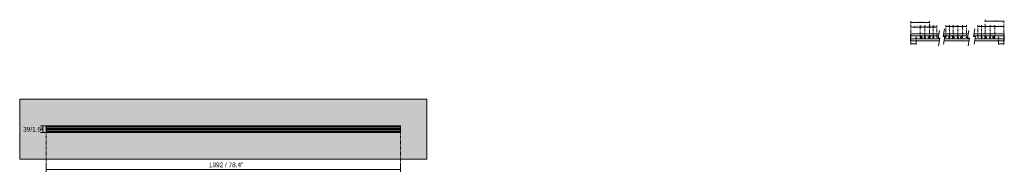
# Model space of a CAD drawing. Header units: millimetres. Extents: x -7729 to 3320, y 76 to 4951.
# Tile 4 of 5: x -2241 to 3320, y 76 to 960. Entities that reach past the tile are written whole.
import ezdxf

# ---------------------------------------------------------------- set-up
doc = ezdxf.new("R2010")
doc.units = ezdxf.units.MM
doc.linetypes.add('Dash', pattern=[6, 3, -3])
doc.layers.add('A-ANNO-DIMS', color=7, linetype='Dash', lineweight=9, true_color=0xd2d2d2)
for name, color, linetype, lineweight in [('A-ANNO-DIMS-12', 7, 'Continuous', 9), ('A-ANNO-DIMS-3', 7, 'Continuous', 9), ('A-DETL-GENF', 7, 'Continuous', 9), ('A-WALL', 7, 'Continuous', 9), ('E-LITE-EQPM', 7, 'Continuous', 20)]:
    doc.layers.add(name, color=color, linetype=linetype, lineweight=lineweight)
doc.styles.add('Arial Narrow', font='ARIALN.TTF', dxfattribs={"height": 26.4})
doc.styles.add('Arial Narrow_2', font='ARIALN.TTF', dxfattribs={"height": 4.5})
doc.dimstyles.new('FARO_-_1_5mm_Arial_Narrow_mm_Inch_Left', dxfattribs={"dimscale": 304.8, "dimtxt": 4.605439, "dimasz": 0, "dimexe": 0.029528, "dimexo": 0.0625, "dimgap": 0.004921, "dimtad": 3, "dimtih": 1, "dimtoh": 1, "dimdec": 0, "dimzin": 0, "dimdsep": 46, "dimtxsty": 'Arial Narrow_2', "dimblk1": 'NONE', "dimblk2": 'NONE', "dimsah": 1, "dimcen": 0.09, "dimadec": 0, "dimazin": 0, "dimtfac": 1, "dimtdec": 4, "dimtix": 1, "dimtmove": 0, "dimatfit": 3, "dimfxl": 0.009843, "dimfxlon": 1, "dimtvp": 1, "dimtolj": 1, "dimtzin": 0, "dimarcsym": 2})
doc.dimstyles.new('FARO_-_2_2mm_Arial_Narrow_mm_Inch_Left_H', dxfattribs={"dimscale": 304.8, "dimtxt": 27.018578, "dimasz": 0, "dimexe": 0.11811, "dimexo": 0.0625, "dimgap": 0.019685, "dimtad": 3, "dimtih": 1, "dimtoh": 1, "dimdec": 0, "dimzin": 0, "dimdsep": 46, "dimtxsty": 'Arial Narrow', "dimblk1": 'NONE', "dimblk2": 'NONE', "dimsah": 1, "dimcen": 0.09, "dimadec": 0, "dimazin": 0, "dimtfac": 1, "dimtdec": 4, "dimtix": 1, "dimtmove": 1, "dimatfit": 3, "dimfxl": 0.03937, "dimfxlon": 1, "dimtvp": 1, "dimtolj": 1, "dimtzin": 0, "dimarcsym": 2})
doc.dimstyles.new('FARO_-_2_2mm_Arial_Narrow_mm_Inch_Right', dxfattribs={"dimscale": 304.8, "dimtxt": 27.018578, "dimasz": 0, "dimexe": 0.11811, "dimexo": 0.0625, "dimgap": 0.019685, "dimtad": 1, "dimdec": 0, "dimzin": 0, "dimdsep": 46, "dimtxsty": 'Arial Narrow', "dimblk1": 'NONE', "dimblk2": 'NONE', "dimsah": 1, "dimcen": 0.09, "dimadec": 0, "dimazin": 0, "dimtfac": 1, "dimtdec": 4, "dimtix": 1, "dimtmove": 0, "dimatfit": 3, "dimfxl": 0.03937, "dimfxlon": 1, "dimtvp": 1, "dimtolj": 1, "dimtzin": 0, "dimarcsym": 2})

# ---------------------------------------------------------------- blocks, each defined once
blk = doc.blocks.new('5020110202 - 5020110202 NESO Track pendant_surface 2 meter-553287-Alzado_PDF Copy 1')
at = {"layer": 'E-LITE-EQPM'}
for p, q in [((-7579.5, 360.9), (-7579.5, 361.7)), ((-7579.5, 361.7), (-5579.5, 361.7)), ((-7579.5, 359.6), (-7579.5, 360.9)), ((-5579.5, 360.9), (-7579.5, 360.9)), ((-7579.5, 355.1), (-7579.5, 359.6)), ((-5579.5, 359.6), (-7579.5, 359.6)), ((-7579.5, 354.7), (-7579.5, 355.1)), ((-5579.5, 355.1), (-7579.5, 355.1)), ((-7579.5, 348), (-7579.5, 354.7)), ((-5579.5, 354.7), (-7579.5, 354.7)), ((-7579.5, 346), (-7579.5, 348)), ((-5579.5, 348), (-7579.5, 348)), ((-7579.5, 345.5), (-7579.5, 346)), ((-7579.5, 346), (-5579.5, 346)), ((-7579.5, 343.5), (-7579.5, 345.5)), ((-5579.5, 345.5), (-7579.5, 345.5)), ((-7579.5, 343), (-7579.5, 343.5)), ((-7579.5, 343.5), (-5579.5, 343.5)), ((-7579.5, 341), (-7579.5, 343)), ((-5579.5, 343), (-7579.5, 343)), ((-7579.5, 340.5), (-7579.5, 341)), ((-7579.5, 341), (-5579.5, 341)), ((-7579.5, 338.5), (-7579.5, 340.5)), ((-5579.5, 340.5), (-7579.5, 340.5)), ((-7579.5, 338), (-7579.5, 338.5)), ((-7579.5, 338.5), (-5579.5, 338.5)), ((-7579.5, 336), (-7579.5, 338)), ((-5579.5, 338), (-7579.5, 338)), ((-7579.5, 329.3), (-7579.5, 336)), ((-7579.5, 336), (-5579.5, 336)), ((-5579.5, 361.7), (-5579.5, 360.9)), ((-5579.5, 360.9), (-5579.5, 359.6)), ((-5579.5, 359.6), (-5579.5, 355.1)), ((-5579.5, 355.1), (-5579.5, 354.7)), ((-5579.5, 354.7), (-5579.5, 348)), ((-5579.5, 348), (-5579.5, 346)), ((-5579.5, 346), (-5579.5, 345.5)), ((-5579.5, 345.5), (-5579.5, 343.5)), ((-5579.5, 343.5), (-5579.5, 343)), ((-5579.5, 343), (-5579.5, 341)), ((-5579.5, 341), (-5579.5, 340.5)), ((-5579.5, 340.5), (-5579.5, 338.5)), ((-5579.5, 338.5), (-5579.5, 338)), ((-5579.5, 338), (-5579.5, 336)), ((-5579.5, 336), (-5579.5, 329.3)), ((-7579.5, 328.9), (-7579.5, 329.3)), ((-5579.5, 329.3), (-7579.5, 329.3)), ((-7579.5, 324.4), (-7579.5, 328.9)), ((-5579.5, 328.9), (-7579.5, 328.9)), ((-7579.5, 323.1), (-7579.5, 324.4)), ((-5579.5, 324.4), (-7579.5, 324.4)), ((-7579.5, 322.3), (-7579.5, 323.1)), ((-5579.5, 323.1), (-7579.5, 323.1)), ((-5579.5, 322.3), (-7579.5, 322.3)), ((-5579.5, 329.3), (-5579.5, 328.9)), ((-5579.5, 328.9), (-5579.5, 324.4)), ((-5579.5, 324.4), (-5579.5, 323.1)), ((-5579.5, 323.1), (-5579.5, 322.3))]:
    blk.add_line(p, q, dxfattribs=at)
blk = doc.blocks.new('NESO_surface_pendant_TRACK - NESO SURFACE PENDANT-588207-Alzado_PDF holes S')
at = {"layer": 'E-LITE-EQPM'}
for p, q in [((5599.5, 840.3), (5599.5, 879.7)), ((5601.5, 879.7), (5599.5, 879.7)), ((5601.5, 840.3), (5599.5, 840.3)), ((5601.5, 869.1), (5601.5, 879.7)), ((5601.5, 879.7), (5759.1, 879.7)), ((5601.5, 879.7), (5601.5, 840.3)), ((5601.5, 869.1), (5757.3, 869.1)), ((5601.5, 840.3), (5601.5, 850.9)), ((5601.5, 850.9), (5764.5, 850.9)), ((5762.7, 840.3), (5601.5, 840.3))]:
    blk.add_line(p, q, dxfattribs=at)
blk = doc.blocks.new('NESO_surface_pendant_TRACK - NESO SURFACE PENDANT-588207-Alzado_PDF holes S Copy 1 Copy 1')
at = {"layer": 'E-LITE-EQPM'}
for p, q in [((6544.2, 869.1), (6684.3, 869.1)), ((6546.1, 879.7), (6686.2, 879.7)), ((6689.7, 840.3), (6549.6, 840.3)), ((6551.5, 850.9), (6691.6, 850.9))]:
    blk.add_line(p, q, dxfattribs=at)
blk = doc.blocks.new('NESO_surface_pendant_TRACK - NESO SURFACE PENDANT-588207-Alzado_PDF holes S Copy 1')
at = {"layer": 'E-LITE-EQPM'}
for p, q in [((7426.5, 869.1), (7597.5, 869.1)), ((7428.3, 879.7), (7597.5, 879.7)), ((7597.5, 840.3), (7431.9, 840.3)), ((7433.7, 850.9), (7597.5, 850.9)), ((7597.5, 879.7), (7597.5, 869.1)), ((7597.5, 840.3), (7597.5, 879.7)), ((7597.5, 879.7), (7599.5, 879.7)), ((7597.5, 850.9), (7597.5, 840.3)), ((7597.5, 840.3), (7599.5, 840.3)), ((7599.5, 879.7), (7599.5, 840.3))]:
    blk.add_line(p, q, dxfattribs=at)
blk = doc.blocks.new('DIMBLOCK10-Alzado_PDF Copy 1')
at = {"layer": 'A-ANNO-DIMS-12', "color": 251, "true_color": 0x5b5b5b}
for p, q in [((-2126.4, 342), (-2110.6, 342)), ((-2110.6, 361.7), (-2122.6, 361.7)), ((-2110.6, 361.7), (-2110.6, 322.3)), ((-2110.6, 361.7), (-2074.6, 361.7)), ((-2110.6, 342), (-2110.6, 342)), ((-2110.6, 322.3), (-2122.6, 322.3)), ((-2110.6, 322.3), (-2074.6, 322.3))]:
    blk.add_line(p, q, dxfattribs=at)
at = {"layer": 'A-ANNO-DIMS-12', "color": 0, "insert": (-2221.2, 354.7), "char_height": 26.4, "width": 113.735, "attachment_point": 1, "line_spacing_factor": 0.974696, "style": 'Arial Narrow'}
blk.add_mtext('39/1.6"', dxfattribs=at)
blk = doc.blocks.new('_None')
blk = doc.blocks.new('DIMBLOCK11-Alzado_PDF Copy 1')
at = {"layer": 'A-ANNO-DIMS-12', "color": 251, "true_color": 0x5b5b5b}
for p, q in [((-2091, 113.6), (-2091, 149.7)), ((-2091, 113.7), (-91, 113.7)), ((-2091, 113.7), (-2091, 101.7)), ((-91, 113.6), (-91, 149.7)), ((-91, 113.7), (-91, 101.7))]:
    blk.add_line(p, q, dxfattribs=at)
at = {"layer": 'A-ANNO-DIMS-12', "color": 0, "insert": (-1172, 153.8), "char_height": 26.4, "width": 194.534, "attachment_point": 1, "line_spacing_factor": 0.974696, "style": 'Arial Narrow'}
blk.add_mtext('1992 / 78.4"', dxfattribs=at)
blk = doc.blocks.new('DIMBLOCK13-Alzado_PDF holes S')
at = {"layer": 'A-ANNO-DIMS-3', "color": 251, "true_color": 0x5b5b5b}
for p, q in [((2792.4, 917.7), (2792.4, 927.1)), ((2792.4, 918.1), (2844.4, 918.1)), ((2792.4, 918.1), (2792.4, 915.1)), ((2844.4, 917.7), (2844.4, 927.1)), ((2844.4, 918.1), (2844.4, 915.1))]:
    blk.add_line(p, q, dxfattribs=at)
at = {"layer": 'A-ANNO-DIMS-3', "color": 0, "insert": (2808.8, 925.4), "char_height": 4.5, "width": 22.896, "attachment_point": 1, "line_spacing_factor": 0.974696, "style": 'Arial Narrow_2'}
blk.add_mtext('52 / 2.0"', dxfattribs=at)
blk = doc.blocks.new('DIMBLOCK14-Alzado_PDF holes S')
at = {"layer": 'A-ANNO-DIMS-3', "color": 251, "true_color": 0x5b5b5b}
for p, q in [((2844.4, 917.7), (2844.4, 927.1)), ((2844.4, 918.1), (2870.9, 918.1)), ((2844.4, 918.1), (2844.4, 915.1)), ((2870.9, 917.7), (2870.9, 927.1)), ((2870.9, 918.1), (2870.9, 915.1))]:
    blk.add_line(p, q, dxfattribs=at)
at = {"layer": 'A-ANNO-DIMS-3', "color": 0, "insert": (2848.1, 925.4), "char_height": 4.5, "width": 22.896, "attachment_point": 1, "line_spacing_factor": 0.974696, "style": 'Arial Narrow_2'}
blk.add_mtext('27 / 1.0"', dxfattribs=at)
blk = doc.blocks.new('DIMBLOCK15-Alzado_PDF holes S')
at = {"layer": 'A-ANNO-DIMS-3', "color": 251, "true_color": 0x5b5b5b}
for p, q in [((2870.9, 917.7), (2870.9, 927.1)), ((2870.9, 918.1), (2898.2, 918.1)), ((2870.9, 918.1), (2870.9, 915.1)), ((2898.2, 917.7), (2898.2, 927.1)), ((2898.2, 918.1), (2898.2, 915.1))]:
    blk.add_line(p, q, dxfattribs=at)
at = {"layer": 'A-ANNO-DIMS-3', "color": 0, "insert": (2875, 925.4), "char_height": 4.5, "width": 22.896, "attachment_point": 1, "line_spacing_factor": 0.974696, "style": 'Arial Narrow_2'}
blk.add_mtext('27 / 1.1"', dxfattribs=at)
blk = doc.blocks.new('DIMBLOCK16-Alzado_PDF holes S')
at = {"layer": 'A-ANNO-DIMS-3', "color": 251, "true_color": 0x5b5b5b}
for p, q in [((2898.2, 917.7), (2898.2, 927.1)), ((2898.2, 918.1), (2918.9, 918.1)), ((2898.2, 918.1), (2898.2, 915.1)), ((2918.9, 915.1), (2918.9, 927.1)), ((2918.9, 918.1), (2918.9, 915.1))]:
    blk.add_line(p, q, dxfattribs=at)
at = {"layer": 'A-ANNO-DIMS-3', "color": 0, "insert": (2899, 925.4), "char_height": 4.5, "width": 22.896, "attachment_point": 1, "line_spacing_factor": 0.974696, "style": 'Arial Narrow_2'}
blk.add_mtext('21 / 0.8"', dxfattribs=at)
blk = doc.blocks.new('DIMBLOCK17-Alzado_PDF holes S')
at = {"layer": 'A-ANNO-DIMS-3', "color": 251, "true_color": 0x5b5b5b}
for p, q in [((2918.9, 915.1), (2918.9, 927.1)), ((2918.9, 918.1), (2939.1, 918.1)), ((2918.9, 918.1), (2918.9, 915.1)), ((2939.1, 917.7), (2939.1, 927.1)), ((2939.1, 918.1), (2939.1, 915.1))]:
    blk.add_line(p, q, dxfattribs=at)
at = {"layer": 'A-ANNO-DIMS-3', "color": 0, "insert": (2919.5, 925.4), "char_height": 4.5, "width": 22.896, "attachment_point": 1, "line_spacing_factor": 0.974696, "style": 'Arial Narrow_2'}
blk.add_mtext('20 / 0.8"', dxfattribs=at)
blk = doc.blocks.new('DIMBLOCK18-Alzado_PDF holes S')
at = {"layer": 'A-ANNO-DIMS-3', "color": 251, "true_color": 0x5b5b5b}
for p, q in [((2792.4, 942.7), (2792.4, 952.1)), ((2898.2, 942.7), (2898.2, 952.1)), ((2792.4, 943.1), (2898.2, 943.1)), ((2792.4, 943.1), (2792.4, 940.1)), ((2898.2, 943.1), (2898.2, 940.1))]:
    blk.add_line(p, q, dxfattribs=at)
at = {"layer": 'A-ANNO-DIMS-3', "color": 0, "insert": (2834.3, 950.4), "char_height": 4.5, "width": 26.317, "attachment_point": 1, "line_spacing_factor": 0.974696, "style": 'Arial Narrow_2'}
blk.add_mtext('106 / 4.2"', dxfattribs=at)
blk = doc.blocks.new('DIMBLOCK19-Alzado_PDF holes S')
at = {"layer": 'A-ANNO-DIMS-3', "color": 251, "true_color": 0x5b5b5b}
for p, q in [((2792.4, 822.8), (2792.4, 832.2)), ((2792.4, 823.2), (2822.4, 823.2)), ((2792.4, 823.2), (2792.4, 820.2)), ((2822.4, 822.8), (2822.4, 832.2)), ((2822.4, 823.2), (2822.4, 820.2))]:
    blk.add_line(p, q, dxfattribs=at)
at = {"layer": 'A-ANNO-DIMS-3', "color": 0, "insert": (2797.8, 830.5), "char_height": 4.5, "width": 22.896, "attachment_point": 1, "line_spacing_factor": 0.974696, "style": 'Arial Narrow_2'}
blk.add_mtext('30 / 1.2"', dxfattribs=at)
blk = doc.blocks.new('DIMBLOCK20-Alzado_PDF holes S Copy 1 Copy 1')
at = {"layer": 'A-ANNO-DIMS-3', "color": 251, "true_color": 0x5b5b5b}
for p, q in [((2989.3, 917.6), (2989.3, 929.6)), ((2989.3, 920.6), (3009.5, 920.6)), ((2989.3, 920.6), (2989.3, 917.6)), ((3009.5, 917.6), (3009.5, 929.6)), ((3009.5, 920.6), (3009.5, 917.6))]:
    blk.add_line(p, q, dxfattribs=at)
at = {"layer": 'A-ANNO-DIMS-3', "color": 0, "insert": (2989.8, 927.9), "char_height": 4.5, "width": 22.896, "attachment_point": 1, "line_spacing_factor": 0.974696, "style": 'Arial Narrow_2'}
blk.add_mtext('20 / 0.8"', dxfattribs=at)
blk = doc.blocks.new('DIMBLOCK21-Alzado_PDF holes S Copy 1 Copy 1')
at = {"layer": 'A-ANNO-DIMS-3', "color": 251, "true_color": 0x5b5b5b}
for p, q in [((3009.5, 917.6), (3009.5, 929.6)), ((3009.5, 920.6), (3030.2, 920.6)), ((3009.5, 920.6), (3009.5, 917.6)), ((3030.2, 917.6), (3030.2, 929.6)), ((3030.2, 920.6), (3030.2, 917.6))]:
    blk.add_line(p, q, dxfattribs=at)
at = {"layer": 'A-ANNO-DIMS-3', "color": 0, "insert": (3010.3, 927.9), "char_height": 4.5, "width": 22.896, "attachment_point": 1, "line_spacing_factor": 0.974696, "style": 'Arial Narrow_2'}
blk.add_mtext('21 / 0.8"', dxfattribs=at)
blk = doc.blocks.new('DIMBLOCK22-Alzado_PDF holes S Copy 1 Copy 1')
at = {"layer": 'A-ANNO-DIMS-3', "color": 251, "true_color": 0x5b5b5b}
for p, q in [((3030.2, 917.6), (3030.2, 929.6)), ((3030.2, 920.6), (3057.4, 920.6)), ((3030.2, 920.6), (3030.2, 917.6)), ((3057.4, 917.6), (3057.4, 929.6)), ((3057.4, 920.6), (3057.4, 917.6))]:
    blk.add_line(p, q, dxfattribs=at)
at = {"layer": 'A-ANNO-DIMS-3', "color": 0, "insert": (3034.3, 927.9), "char_height": 4.5, "width": 22.896, "attachment_point": 1, "line_spacing_factor": 0.974696, "style": 'Arial Narrow_2'}
blk.add_mtext('27 / 1.1"', dxfattribs=at)
blk = doc.blocks.new('DIMBLOCK23-Alzado_PDF holes S Copy 1 Copy 1')
at = {"layer": 'A-ANNO-DIMS-3', "color": 251, "true_color": 0x5b5b5b}
for p, q in [((3057.4, 917.6), (3057.4, 929.6)), ((3057.4, 920.6), (3084, 920.6)), ((3057.4, 920.6), (3057.4, 917.6)), ((3084, 917.6), (3084, 929.6)), ((3084, 920.6), (3084, 917.6))]:
    blk.add_line(p, q, dxfattribs=at)
at = {"layer": 'A-ANNO-DIMS-3', "color": 0, "insert": (3061.2, 927.9), "char_height": 4.5, "width": 22.896, "attachment_point": 1, "line_spacing_factor": 0.974696, "style": 'Arial Narrow_2'}
blk.add_mtext('27 / 1.0"', dxfattribs=at)
blk = doc.blocks.new('DIMBLOCK24-Alzado_PDF holes S Copy 1 Copy 1')
at = {"layer": 'A-ANNO-DIMS-3', "color": 251, "true_color": 0x5b5b5b}
for p, q in [((3084, 917.6), (3084, 929.6)), ((3084, 920.6), (3106, 920.6)), ((3084, 920.6), (3084, 917.6)), ((3106, 917.6), (3106, 929.6)), ((3106, 920.6), (3106, 917.6))]:
    blk.add_line(p, q, dxfattribs=at)
at = {"layer": 'A-ANNO-DIMS-3', "color": 0, "insert": (3085.5, 927.9), "char_height": 4.5, "width": 22.896, "attachment_point": 1, "line_spacing_factor": 0.974696, "style": 'Arial Narrow_2'}
blk.add_mtext('22 / 0.9"', dxfattribs=at)
blk = doc.blocks.new('DIMBLOCK25-Alzado_PDF holes S Copy 1')
at = {"layer": 'A-ANNO-DIMS-3', "color": 251, "true_color": 0x5b5b5b}
for p, q in [((3265.9, 917.6), (3265.9, 929.6)), ((3317.9, 920.6), (3265.9, 920.6)), ((3265.9, 920.6), (3265.9, 917.6)), ((3317.9, 920.6), (3317.9, 923.6)), ((3317.9, 920.9), (3317.9, 911.6))]:
    blk.add_line(p, q, dxfattribs=at)
at = {"layer": 'A-ANNO-DIMS-3', "color": 0, "insert": (3282.3, 927.9), "char_height": 4.5, "width": 22.896, "attachment_point": 1, "line_spacing_factor": 0.974696, "style": 'Arial Narrow_2'}
blk.add_mtext('52 / 2.0"', dxfattribs=at)
blk = doc.blocks.new('DIMBLOCK26-Alzado_PDF holes S Copy 1')
at = {"layer": 'A-ANNO-DIMS-3', "color": 251, "true_color": 0x5b5b5b}
for p, q in [((3239.3, 917.6), (3239.3, 929.6)), ((3265.9, 920.6), (3239.3, 920.6)), ((3239.3, 920.6), (3239.3, 917.6)), ((3265.9, 917.6), (3265.9, 929.6)), ((3265.9, 920.6), (3265.9, 917.6))]:
    blk.add_line(p, q, dxfattribs=at)
at = {"layer": 'A-ANNO-DIMS-3', "color": 0, "insert": (3243, 927.9), "char_height": 4.5, "width": 22.896, "attachment_point": 1, "line_spacing_factor": 0.974696, "style": 'Arial Narrow_2'}
blk.add_mtext('27 / 1.0"', dxfattribs=at)
blk = doc.blocks.new('DIMBLOCK27-Alzado_PDF holes S Copy 1')
at = {"layer": 'A-ANNO-DIMS-3', "color": 251, "true_color": 0x5b5b5b}
for p, q in [((3212.1, 920.6), (3212.1, 923.6)), ((3212.1, 920.9), (3212.1, 911.6)), ((3239.3, 920.6), (3212.1, 920.6)), ((3239.3, 917.6), (3239.3, 929.6)), ((3239.3, 920.6), (3239.3, 917.6))]:
    blk.add_line(p, q, dxfattribs=at)
at = {"layer": 'A-ANNO-DIMS-3', "color": 0, "insert": (3216.2, 927.9), "char_height": 4.5, "width": 22.896, "attachment_point": 1, "line_spacing_factor": 0.974696, "style": 'Arial Narrow_2'}
blk.add_mtext('27 / 1.1"', dxfattribs=at)
blk = doc.blocks.new('DIMBLOCK28-Alzado_PDF holes S Copy 1')
at = {"layer": 'A-ANNO-DIMS-3', "color": 251, "true_color": 0x5b5b5b}
for p, q in [((3191.3, 917.6), (3191.3, 929.6)), ((3212.1, 920.6), (3191.3, 920.6)), ((3191.3, 920.6), (3191.3, 917.6)), ((3212.1, 920.6), (3212.1, 923.6)), ((3212.1, 920.9), (3212.1, 911.6))]:
    blk.add_line(p, q, dxfattribs=at)
at = {"layer": 'A-ANNO-DIMS-3', "color": 0, "insert": (3192.2, 927.9), "char_height": 4.5, "width": 22.896, "attachment_point": 1, "line_spacing_factor": 0.974696, "style": 'Arial Narrow_2'}
blk.add_mtext('21 / 0.8"', dxfattribs=at)
blk = doc.blocks.new('DIMBLOCK29-Alzado_PDF holes S Copy 1')
at = {"layer": 'A-ANNO-DIMS-3', "color": 251, "true_color": 0x5b5b5b}
for p, q in [((3171.1, 917.6), (3171.1, 929.6)), ((3191.3, 920.6), (3171.1, 920.6)), ((3171.1, 920.6), (3171.1, 917.6)), ((3191.3, 917.6), (3191.3, 929.6)), ((3191.3, 920.6), (3191.3, 917.6))]:
    blk.add_line(p, q, dxfattribs=at)
at = {"layer": 'A-ANNO-DIMS-3', "color": 0, "insert": (3171.7, 927.9), "char_height": 4.5, "width": 22.896, "attachment_point": 1, "line_spacing_factor": 0.974696, "style": 'Arial Narrow_2'}
blk.add_mtext('20 / 0.8"', dxfattribs=at)
blk = doc.blocks.new('DIMBLOCK30-Alzado_PDF holes S Copy 1')
at = {"layer": 'A-ANNO-DIMS-3', "color": 251, "true_color": 0x5b5b5b}
for p, q in [((3212.1, 947.6), (3212.1, 959.6)), ((3317.9, 950.6), (3212.1, 950.6)), ((3212.1, 950.6), (3212.1, 947.6)), ((3317.9, 950.6), (3317.9, 953.6)), ((3317.9, 950.9), (3317.9, 941.6))]:
    blk.add_line(p, q, dxfattribs=at)
at = {"layer": 'A-ANNO-DIMS-3', "color": 0, "insert": (3254, 957.9), "char_height": 4.5, "width": 26.317, "attachment_point": 1, "line_spacing_factor": 0.974696, "style": 'Arial Narrow_2'}
blk.add_mtext('106 / 4.2"', dxfattribs=at)
blk = doc.blocks.new('DIMBLOCK31-Alzado_PDF holes S Copy 1')
at = {"layer": 'A-ANNO-DIMS-3', "color": 251, "true_color": 0x5b5b5b}
for p, q in [((3287.9, 822.8), (3287.9, 832.2)), ((3287.9, 823.2), (3317.9, 823.2)), ((3287.9, 823.2), (3287.9, 820.2)), ((3317.9, 822.8), (3317.9, 832.2)), ((3317.9, 823.2), (3317.9, 820.2))]:
    blk.add_line(p, q, dxfattribs=at)
at = {"layer": 'A-ANNO-DIMS-3', "color": 0, "insert": (3293.3, 830.5), "char_height": 4.5, "width": 22.896, "attachment_point": 1, "line_spacing_factor": 0.974696, "style": 'Arial Narrow_2'}
blk.add_mtext('30 / 1.2"', dxfattribs=at)

msp = doc.modelspace()

# ---------------------------------------------------------------- hatches: boundary and pattern name
at = {"layer": 'A-DETL-GENF', "true_color": 0xd2d2d2}
h = msp.add_hatch(color=254, dxfattribs=at)
h.paths.add_polyline_path([(2898.2, 854.5), (2898.9, 854.6), (2899.7, 854.9), (2900.3, 855.4), (2900.8, 856), (2901.1, 856.7), (2901.2, 857.5), (2901.2, 862.5), (2901.1, 863.3), (2900.8, 864), (2900.3, 864.6), (2899.7, 865.1), (2898.9, 865.4), (2898.2, 865.5), (2897.4, 865.4), (2896.7, 865.1), (2896, 864.6), (2895.5, 864), (2895.3, 863.3), (2895.2, 862.5), (2895.2, 857.5), (2895.3, 856.7), (2895.6, 856), (2896, 855.4), (2896.7, 854.9), (2897.4, 854.6), (2897.7, 854.6)])
h.paths.add_polyline_path([(2852.4, 857), (2853.2, 857.1), (2853.9, 857.4), (2854.5, 857.9), (2855, 858.5), (2855.3, 859.3), (2855.4, 860), (2855.3, 860.8), (2855, 861.5), (2854.5, 862.1), (2853.9, 862.6), (2853.2, 862.9), (2852.4, 863), (2847.4, 863), (2846.6, 862.9), (2845.9, 862.6), (2845.3, 862.1), (2844.8, 861.5), (2844.5, 860.8), (2844.4, 860), (2844.5, 859.2), (2844.8, 858.5), (2845.3, 857.9), (2845.9, 857.4), (2846.6, 857.1), (2847.6, 857)])
h.paths.add_polyline_path([(2870.9, 857), (2871.7, 857.1), (2872.4, 857.4), (2873.1, 857.9), (2873.5, 858.5), (2873.8, 859.3), (2873.9, 860), (2873.8, 860.8), (2873.5, 861.5), (2873.1, 862.1), (2872.4, 862.6), (2871.7, 862.9), (2870.9, 863), (2870.2, 862.9), (2869.4, 862.6), (2868.8, 862.1), (2868.3, 861.5), (2868, 860.8), (2867.9, 860), (2868, 859.2), (2868.3, 858.5), (2868.8, 857.9), (2869.4, 857.4), (2870.2, 857.1), (2870.9, 857)])
h.paths.add_polyline_path([(2918.9, 857), (2919.7, 857.1), (2920.4, 857.4), (2921, 857.9), (2921.5, 858.5), (2921.8, 859.3), (2921.9, 860), (2921.8, 860.8), (2921.5, 861.5), (2921, 862.1), (2920.3, 862.6), (2919.7, 862.9), (2918.9, 863), (2918.1, 862.9), (2917.4, 862.6), (2916.8, 862.1), (2916.3, 861.5), (2916, 860.8), (2915.9, 860), (2916, 859.2), (2916.3, 858.5), (2916.8, 857.9), (2917.4, 857.4), (2918.1, 857.1)])
h.paths.add_polyline_path([(2822.4, 858.5), (2822.8, 858.6), (2823.1, 858.7), (2823.4, 858.9), (2823.7, 859.3), (2823.8, 859.6), (2823.9, 860), (2823.8, 860.4), (2823.7, 860.7), (2823.4, 861.1), (2823.1, 861.3), (2822.8, 861.4), (2822.4, 861.5), (2822, 861.4), (2821.6, 861.3), (2821.3, 861.1), (2821.1, 860.7), (2820.9, 860.4), (2820.9, 860), (2820.9, 859.6), (2821.1, 859.2), (2821.3, 858.9), (2821.6, 858.7), (2822, 858.6)])
h.paths.add_polyline_path([(2891, 858.7), (2891.3, 858.8), (2891.6, 858.9), (2891.8, 859.1), (2892, 859.4), (2892.2, 859.7), (2892.2, 860), (2892.2, 860.3), (2892, 860.6), (2891.8, 860.9), (2891.6, 861.1), (2891.2, 861.2), (2891, 861.2), (2890.6, 861.2), (2890.3, 861.1), (2890.1, 860.9), (2889.9, 860.6), (2889.7, 860.3), (2889.7, 860), (2889.7, 859.7), (2889.9, 859.4), (2890.1, 859.1), (2890.3, 858.9), (2890.6, 858.8)])
h.paths.add_polyline_path([(2939.1, 858.7), (2939.5, 858.8), (2939.8, 858.9), (2940, 859.1), (2940.2, 859.4), (2940.3, 859.7), (2940.4, 860), (2940.3, 860.3), (2940.2, 860.6), (2940, 860.9), (2939.8, 861.1), (2939.5, 861.2), (2939.1, 861.2), (2938.8, 861.2), (2938.5, 861.1), (2938.3, 860.9), (2938.1, 860.6), (2937.9, 860.3), (2937.9, 860), (2937.9, 859.7), (2938.1, 859.4), (2938.3, 859.1), (2938.5, 858.9), (2938.8, 858.8)])
h = msp.add_hatch(color=254, dxfattribs=at)
h.paths.add_polyline_path([(3030.2, 854.5), (3031, 854.6), (3031.7, 854.9), (3032.3, 855.4), (3032.8, 856), (3033.1, 856.7), (3033.2, 857.5), (3033.2, 862.5), (3033.1, 863.3), (3032.8, 864), (3032.3, 864.6), (3031.7, 865.1), (3031, 865.4), (3030.2, 865.5), (3029.4, 865.4), (3028.7, 865.1), (3028.1, 864.6), (3027.6, 864), (3027.3, 863.3), (3027.2, 862.5), (3027.2, 857.5), (3027.3, 856.7), (3027.6, 856), (3028.1, 855.4), (3028.7, 854.9), (3029.4, 854.6), (3029.7, 854.6)])
h.paths.add_polyline_path([(3076, 857), (3081, 857), (3081.8, 857.1), (3082.5, 857.4), (3083.1, 857.9), (3083.6, 858.5), (3083.9, 859.2), (3084, 860), (3083.9, 860.8), (3083.6, 861.5), (3083.1, 862.1), (3082.5, 862.6), (3081.8, 862.9), (3081, 863), (3076, 863), (3075.2, 862.9), (3074.5, 862.6), (3073.9, 862.1), (3073.4, 861.5), (3073.1, 860.8), (3073, 860), (3073.1, 859.2), (3073.4, 858.5), (3073.9, 857.9), (3074.5, 857.4), (3075.2, 857.1)])
h.paths.add_polyline_path([(3057.4, 857), (3058.2, 857.1), (3058.9, 857.4), (3059.6, 857.9), (3060, 858.5), (3060.3, 859.2), (3060.4, 860), (3060.3, 860.8), (3060, 861.5), (3059.6, 862.1), (3058.9, 862.6), (3058.2, 862.9), (3057.4, 863), (3056.7, 862.9), (3055.9, 862.6), (3055.3, 862.1), (3054.8, 861.5), (3054.5, 860.8), (3054.4, 860), (3054.5, 859.2), (3054.8, 858.5), (3055.3, 857.9), (3055.9, 857.4), (3056.7, 857.1)])
h.paths.add_polyline_path([(3009.5, 857), (3010.2, 857.1), (3011, 857.4), (3011.6, 857.9), (3012.1, 858.5), (3012.4, 859.2), (3012.5, 860), (3012.4, 860.8), (3012.1, 861.5), (3011.6, 862.1), (3011, 862.6), (3010.2, 862.9), (3009.5, 863), (3008.7, 862.9), (3008, 862.6), (3007.4, 862.1), (3006.9, 861.5), (3006.6, 860.8), (3006.5, 860), (3006.6, 859.2), (3006.9, 858.5), (3007.4, 857.9), (3008, 857.4), (3008.7, 857.1)])
h.paths.add_polyline_path([(3106, 858.5), (3106.4, 858.6), (3106.8, 858.7), (3107.1, 858.9), (3107.3, 859.3), (3107.4, 859.6), (3107.5, 860), (3107.4, 860.4), (3107.3, 860.7), (3107.1, 861.1), (3106.8, 861.3), (3106.4, 861.4), (3106, 861.5), (3105.6, 861.4), (3105.3, 861.3), (3104.9, 861.1), (3104.7, 860.7), (3104.6, 860.4), (3104.5, 860), (3104.6, 859.6), (3104.7, 859.2), (3104.9, 858.9), (3105.3, 858.7), (3105.6, 858.6)])
h.paths.add_polyline_path([(3037.4, 858.7), (3037.8, 858.8), (3038.1, 858.9), (3038.3, 859.1), (3038.5, 859.4), (3038.6, 859.7), (3038.7, 860), (3038.6, 860.3), (3038.5, 860.6), (3038.3, 860.9), (3038.1, 861.1), (3037.8, 861.2), (3037.4, 861.2), (3037.1, 861.2), (3036.7, 861), (3036.5, 860.9), (3036.3, 860.6), (3036.2, 860.3), (3036.2, 860), (3036.2, 859.7), (3036.3, 859.4), (3036.5, 859.1), (3036.8, 858.9), (3037.1, 858.8)])
h.paths.add_polyline_path([(2989.3, 858.7), (2989.6, 858.8), (2989.9, 858.9), (2990.1, 859.1), (2990.3, 859.4), (2990.5, 859.7), (2990.5, 860), (2990.5, 860.3), (2990.3, 860.6), (2990.1, 860.9), (2989.9, 861.1), (2989.6, 861.2), (2989.3, 861.2), (2988.9, 861.2), (2988.6, 861.1), (2988.4, 860.9), (2988.2, 860.6), (2988, 860.3), (2988, 860), (2988, 859.7), (2988.2, 859.4), (2988.4, 859.1), (2988.6, 858.9), (2988.9, 858.8)])
h = msp.add_hatch(color=254, dxfattribs=at)
h.paths.add_polyline_path([(3212.1, 854.5), (3212.9, 854.6), (3213.6, 854.9), (3214.2, 855.4), (3214.7, 856), (3215, 856.7), (3215.1, 857.5), (3215.1, 862.5), (3215, 863.3), (3214.7, 864), (3214.2, 864.6), (3213.6, 865.1), (3212.9, 865.4), (3212.1, 865.5), (3211.3, 865.4), (3210.6, 865.1), (3210, 864.6), (3209.5, 864), (3209.2, 863.3), (3209.1, 862.5), (3209.1, 857.5), (3209.2, 856.7), (3209.5, 856), (3210, 855.4), (3210.6, 854.9), (3211.3, 854.6), (3211.6, 854.6)])
h.paths.add_polyline_path([(3257.9, 857), (3262.9, 857), (3263.6, 857.1), (3264.4, 857.4), (3265, 857.9), (3265.5, 858.5), (3265.8, 859.2), (3265.9, 860), (3265.8, 860.8), (3265.5, 861.5), (3265, 862.1), (3264.4, 862.6), (3263.6, 862.9), (3262.9, 863), (3257.9, 863), (3257.1, 862.9), (3256.4, 862.6), (3255.7, 862.1), (3255.3, 861.5), (3255, 860.8), (3254.9, 860), (3255, 859.2), (3255.3, 858.5), (3255.7, 857.9), (3256.4, 857.4), (3257.1, 857.1)])
h.paths.add_polyline_path([(3239.3, 857), (3240.1, 857.1), (3240.8, 857.4), (3241.4, 857.9), (3241.9, 858.5), (3242.2, 859.2), (3242.3, 860), (3242.2, 860.8), (3241.9, 861.5), (3241.4, 862.1), (3240.8, 862.6), (3240.1, 862.9), (3239.3, 863), (3238.5, 862.9), (3237.8, 862.6), (3237.2, 862.1), (3236.7, 861.5), (3236.4, 860.8), (3236.3, 860), (3236.4, 859.2), (3236.7, 858.5), (3237.2, 857.9), (3237.8, 857.4), (3238.5, 857.1)])
h.paths.add_polyline_path([(3191.3, 857), (3192.1, 857.1), (3192.8, 857.4), (3193.5, 857.9), (3193.9, 858.5), (3194.2, 859.3), (3194.3, 860), (3194.2, 860.8), (3193.9, 861.5), (3193.5, 862.1), (3192.8, 862.6), (3192.1, 862.9), (3191.3, 863), (3190.6, 862.9), (3189.8, 862.6), (3189.2, 862.1), (3188.7, 861.5), (3188.4, 860.8), (3188.3, 860), (3188.4, 859.2), (3188.7, 858.5), (3189.2, 857.9), (3189.8, 857.4), (3190.6, 857.1)])
h.paths.add_polyline_path([(3287.9, 858.5), (3288.2, 858.6), (3288.6, 858.7), (3288.9, 858.9), (3289.2, 859.3), (3289.3, 859.6), (3289.4, 860), (3289.3, 860.4), (3289.2, 860.7), (3288.9, 861.1), (3288.6, 861.3), (3288.2, 861.4), (3287.9, 861.5), (3287.5, 861.4), (3287.1, 861.3), (3286.8, 861.1), (3286.6, 860.7), (3286.4, 860.4), (3286.4, 860), (3286.4, 859.6), (3286.6, 859.2), (3286.8, 858.9), (3287.1, 858.7), (3287.5, 858.6)])
h.paths.add_polyline_path([(3219.3, 858.7), (3219.6, 858.8), (3219.9, 858.9), (3220.2, 859.1), (3220.4, 859.4), (3220.5, 859.7), (3220.5, 860), (3220.5, 860.3), (3220.4, 860.6), (3220.2, 860.9), (3219.9, 861.1), (3219.6, 861.2), (3219.3, 861.2), (3219, 861.2), (3218.7, 861.1), (3218.4, 860.9), (3218.2, 860.6), (3218.1, 860.3), (3218, 860), (3218.1, 859.7), (3218.2, 859.4), (3218.4, 859.1), (3218.7, 858.9), (3219, 858.8)])
h.paths.add_polyline_path([(3171.1, 858.7), (3171.4, 858.8), (3171.7, 858.9), (3172, 859.1), (3172.2, 859.4), (3172.3, 859.7), (3172.4, 860), (3172.3, 860.3), (3172.2, 860.6), (3172, 860.9), (3171.7, 861.1), (3171.4, 861.2), (3171.1, 861.2), (3170.8, 861.2), (3170.5, 861.1), (3170.2, 860.9), (3170, 860.6), (3169.9, 860.3), (3169.9, 860), (3169.9, 859.7), (3170, 859.4), (3170.2, 859.1), (3170.5, 858.9), (3170.8, 858.8)])
at = {"layer": 'A-WALL', "true_color": 0xf7f7f7}
h = msp.add_hatch(color=7, dxfattribs=at)
h.paths.add_polyline_path([(-2241, 172.3), (59, 172.3), (59, 511.7), (-2241, 511.7), (-2241, 322.3)])
h.paths.add_polyline_path([(-799.4, 322.3), (-2091, 322.3), (-2091, 361.7), (-91, 361.7), (-91, 322.3), (-504.4, 322.3)])

# ---------------------------------------------------------------- linework, layer by layer
at = {"layer": 'A-ANNO-DIMS'}
for p, q in [((2792.4, 879.7), (2792.4, 939.1)), ((2844.4, 860), (2844.4, 928)), ((2870.9, 863), (2870.9, 928)), ((2898.2, 865.5), (2898.2, 939.1)), ((2918.9, 863), (2918.9, 918)), ((2939.1, 861.2), (2939.1, 921.2)), ((2989.3, 861.2), (2989.3, 918)), ((3009.5, 863), (3009.5, 918)), ((3030.2, 865.5), (3030.2, 918)), ((3057.4, 863), (3057.4, 915)), ((3084, 860), (3084, 915)), ((3106, 861.5), (3106, 913.5)), ((3171.1, 861.2), (3171.1, 918)), ((3191.3, 863), (3191.3, 918)), ((3212.1, 865.5), (3212.1, 939.1)), ((3239.3, 863), (3239.3, 915)), ((3265.9, 860), (3265.9, 915)), ((3317.9, 879.7), (3317.9, 939.1)), ((2792.4, 840.3), (2792.4, 818.5)), ((2822.4, 858.5), (2822.4, 818.5)), ((3287.9, 858.5), (3287.9, 818.5)), ((3317.9, 840.3), (3317.9, 818.5)), ((-2091, 361.7), (-2116, 361.7)), ((-2091, 322.3), (-2116, 322.3)), ((-2091, 322.3), (-2091, 128.4)), ((-91, 322.3), (-91, 128.4))]:
    msp.add_line(p, q, dxfattribs=at)
at = {"layer": 'A-WALL', "color": 253, "true_color": 0xaaaaaa}
for p, q in [((59, 511.7), (-2241, 511.7)), ((-2241, 511.7), (-2241, 172.3)), ((59, 172.3), (59, 511.7)), ((-2241, 172.3), (59, 172.3))]:
    msp.add_line(p, q, dxfattribs=at)
at = {"layer": 'E-LITE-EQPM'}
for p, q in [((2953.2, 897.8), (2945.7, 855)), ((2981.8, 907.8), (2974.3, 865)), ((3120.1, 897.8), (3112.6, 855)), ((3153.7, 907.8), (3146.1, 865)), ((2852.4, 863), (2847.4, 863)), ((2847.4, 857), (2852.4, 857)), ((2895.2, 862.5), (2895.2, 857.5)), ((2901.2, 857.5), (2901.2, 862.5)), ((2945.7, 855), (2956.1, 855)), ((2956.1, 855), (2948.6, 812.2)), ((2974.3, 865), (2984.7, 865)), ((2984.7, 865), (2977.2, 822.2)), ((3027.2, 857.5), (3027.2, 862.5)), ((3033.2, 862.5), (3033.2, 857.5)), ((3076, 863), (3081, 863)), ((3081, 857), (3076, 857)), ((3112.6, 855), (3123, 855)), ((3123, 855), (3115.5, 812.2)), ((3146.1, 865), (3156.6, 865)), ((3156.6, 865), (3149, 822.2)), ((3209.1, 857.5), (3209.1, 862.5)), ((3215.1, 862.5), (3215.1, 857.5)), ((3257.9, 863), (3262.9, 863)), ((3262.9, 857), (3257.9, 857))]:
    msp.add_line(p, q, dxfattribs=at)
for centre, radius, start, end in [((2822.4, 860), 1.5, 360, 180), ((2822.4, 860), 1.5, 180, 0), ((2847.4, 860), 3, 90, 270), ((2852.4, 860), 3, 270, 90), ((2870.9, 860), 3, 0, 180), ((2870.9, 860), 3, 180, 360), ((2891, 860), 1.25, 360, 180), ((2891, 860), 1.25, 180, 360), ((2898.2, 862.5), 3, 360, 180), ((2898.2, 857.5), 3, 180, 0), ((2918.9, 860), 3, 0, 180), ((2918.9, 860), 3, 180, 360), ((2939.1, 860), 1.25, 360, 180), ((2939.1, 860), 1.25, 180, 360), ((2989.3, 860), 1.25, 360, 180), ((2989.3, 860), 1.25, 180, 360), ((3009.5, 860), 3, 0, 180), ((3009.5, 860), 3, 180, 360), ((3030.2, 862.5), 3, 0, 180), ((3030.2, 857.5), 3, 180, 360), ((3037.4, 860), 1.25, 360, 180), ((3037.4, 860), 1.25, 180, 360), ((3057.4, 860), 3, 0, 180), ((3057.4, 860), 3, 180, 360), ((3076, 860), 3, 90, 270), ((3081, 860), 3, 270, 90), ((3106, 860), 1.5, 360, 180), ((3106, 860), 1.5, 180, 0), ((3171.1, 860), 1.25, 360, 180), ((3171.1, 860), 1.25, 180, 360), ((3191.3, 860), 3, 0, 180), ((3191.3, 860), 3, 180, 360), ((3212.1, 862.5), 3, 0, 180), ((3212.1, 857.5), 3, 180, 360), ((3219.3, 860), 1.25, 360, 180), ((3219.3, 860), 1.25, 180, 360), ((3239.3, 860), 3, 0, 180), ((3239.3, 860), 3, 180, 360), ((3257.9, 860), 3, 90, 270), ((3262.9, 860), 3, 270, 90), ((3287.9, 860), 1.5, 360, 180), ((3287.9, 860), 1.5, 180, 0)]:
    msp.add_arc(centre, radius, start, end, dxfattribs=at)

# ---------------------------------------------------------------- block references
for name, p in [('NESO_surface_pendant_TRACK - NESO SURFACE PENDANT-588207-Alzado_PDF holes S', (-2809.1, 0)), ('NESO_surface_pendant_TRACK - NESO SURFACE PENDANT-588207-Alzado_PDF holes S Copy 1 Copy 1', (-3569.3, 0)), ('NESO_surface_pendant_TRACK - NESO SURFACE PENDANT-588207-Alzado_PDF holes S Copy 1', (-4279.6, 0)), ('5020110202 - 5020110202 NESO Track pendant_surface 2 meter-553287-Alzado_PDF Copy 1', (5488.5, 0))]:
    msp.add_blockref(name, p, dxfattribs=at)

# ---------------------------------------------------------------- dimensions: what is measured, and where the dimension line sits
at = {"layer": 'A-ANNO-DIMS', "color": 251, "linetype": 'Continuous', "true_color": 0x5b5b5b}
for base, p1, p2, override, picture, middle in [((2898.2, 943.1), (2792.4, 940.1), (2898.2, 940.1), {"dimpost": '<>', "dimfxl": 105.774464}, 'DIMBLOCK18-Alzado_PDF holes S', (2845.3, 947.5)), ((3212.1, 950.6), (3317.9, 953.6), (3212.1, 947.6), {"dimpost": '<>', "dimfxl": 105.944501}, 'DIMBLOCK30-Alzado_PDF holes S Copy 1', (3265, 955)), ((2844.4, 918.1), (2792.4, 915.1), (2844.4, 915.1), {"dimpost": '<>', "dimfxl": 52}, 'DIMBLOCK13-Alzado_PDF holes S', (2818.4, 922.5)), ((2870.9432, 918.0529), (2844.3858, 915.0529), (2870.9432, 915.0529), {"dimpost": '<>', "dimfxl": 26.557413}, 'DIMBLOCK14-Alzado_PDF holes S', (2857.6645, 922.4659)), ((2898.2, 918.1), (2870.9, 915.1), (2898.2, 915.1), {"dimpost": '<>', "dimfxl": 27.21705}, 'DIMBLOCK15-Alzado_PDF holes S', (2884.6, 922.5)), ((2918.9, 918.1), (2898.2, 915.1), (2918.9, 915.1), {"dimpost": '<>', "dimfxl": 20.752202}, 'DIMBLOCK16-Alzado_PDF holes S', (2908.5, 922.5)), ((2939.1, 918.1), (2918.9, 915.1), (2939.1, 915.1), {"dimpost": '<>', "dimfxl": 20.223284}, 'DIMBLOCK17-Alzado_PDF holes S', (2929, 922.5)), ((3009.5, 920.6), (2989.3, 917.6), (3009.5, 917.6), {"dimpost": '<>', "dimfxl": 20.223284}, 'DIMBLOCK20-Alzado_PDF holes S Copy 1 Copy 1', (2999.4, 925)), ((3030.2, 920.6), (3009.5, 917.6), (3030.2, 917.6), {"dimpost": '<>', "dimfxl": 20.752202}, 'DIMBLOCK21-Alzado_PDF holes S Copy 1 Copy 1', (3019.8, 925)), ((3057.4, 920.6), (3030.2, 917.6), (3057.4, 917.6), {"dimpost": '<>', "dimfxl": 27.21705}, 'DIMBLOCK22-Alzado_PDF holes S Copy 1 Copy 1', (3043.8, 925)), ((3084, 920.6), (3057.4, 917.6), (3084, 917.6), {"dimpost": '<>', "dimfxl": 26.557413}, 'DIMBLOCK23-Alzado_PDF holes S Copy 1 Copy 1', (3070.7, 925)), ((3106, 920.6), (3084, 917.6), (3106, 917.6), {"dimpost": '<>', "dimfxl": 22.046293}, 'DIMBLOCK24-Alzado_PDF holes S Copy 1 Copy 1', (3095, 925)), ((3171.1, 920.6), (3191.3, 917.6), (3171.1, 917.6), {"dimpost": '<>', "dimfxl": 20.223284}, 'DIMBLOCK29-Alzado_PDF holes S Copy 1', (3181.2, 925)), ((3191.3, 920.6), (3212.1, 923.6), (3191.3, 917.6), {"dimpost": '<>', "dimfxl": 21.602173}, 'DIMBLOCK28-Alzado_PDF holes S Copy 1', (3201.7, 925)), ((3212.1, 920.6), (3239.3, 917.6), (3212.1, 923.6), {"dimpost": '<>', "dimfxl": 27.870555}, 'DIMBLOCK27-Alzado_PDF holes S Copy 1', (3225.7, 925)), ((3239.3, 920.6), (3265.9, 917.6), (3239.3, 917.6), {"dimpost": '<>', "dimfxl": 26.557413}, 'DIMBLOCK26-Alzado_PDF holes S Copy 1', (3252.6, 925)), ((3265.9, 920.6), (3317.9, 923.6), (3265.9, 917.6), {"dimpost": '<>', "dimfxl": 52.345009}, 'DIMBLOCK25-Alzado_PDF holes S Copy 1', (3291.9, 925)), ((2822.4, 823.2), (2792.4, 820.2), (2822.4, 820.2), {"dimpost": '<>', "dimfxl": 30}, 'DIMBLOCK19-Alzado_PDF holes S', (2807.4, 827.6)), ((3317.9, 823.2), (3287.9, 820.2), (3317.9, 820.2), {"dimpost": '<>', "dimfxl": 30}, 'DIMBLOCK31-Alzado_PDF holes S Copy 1', (3302.9, 827.6))]:
    dim = msp.add_linear_dim(base=base, p1=p1, p2=p2, dimstyle='FARO_-_1_5mm_Arial_Narrow_mm_Inch_Left', override=override, dxfattribs=at)
    dim.commit()
    dim.dimension.update_dxf_attribs({"geometry": picture, "text_midpoint": middle})
dim = msp.add_linear_dim(base=(-2110.6, 322.3), p1=(-2122.6, 361.7), p2=(-2122.6, 322.3), angle=90, dimstyle='FARO_-_2_2mm_Arial_Narrow_mm_Inch_Left_H', override={"dimtih": 1, "dimtoh": 1, "dimpost": '<>', "dimfxl": 39.4}, dxfattribs=at)
dim.commit()
dim.dimension.update_dxf_attribs({"geometry": 'DIMBLOCK10-Alzado_PDF Copy 1', "text_midpoint": (-2164.3, 337.1), "dimtype": 160})
dim = msp.add_linear_dim(base=(-91, 113.7), p1=(-2091, 101.7), p2=(-91, 101.7), text='1992 / 78.4"', dimstyle='FARO_-_2_2mm_Arial_Narrow_mm_Inch_Right', override={"dimpost": '<>', "dimfxl": 2000}, dxfattribs=at)
dim.commit()
dim.dimension.update_dxf_attribs({"geometry": 'DIMBLOCK11-Alzado_PDF Copy 1', "text_midpoint": (-1091, 133.3)})

doc.saveas('drawing.dxf')
